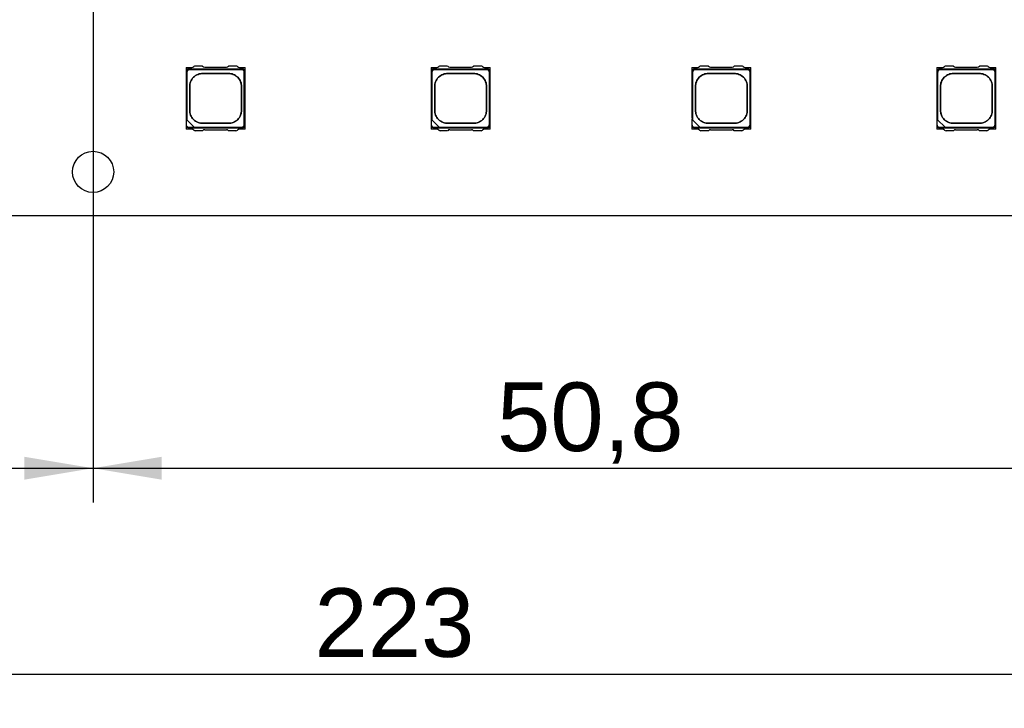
# Model space of a CAD drawing. Header units: millimetres. Extents: x 16 to 406, y 5 to 285.
# Tile 10 of 20: x 162 to 212, y 141 to 177. Entities that reach past the tile are written whole.
import ezdxf
from ezdxf.enums import TextEntityAlignment as Align

# ---------------------------------------------------------------- set-up
doc = ezdxf.new("R2010")
doc.units = ezdxf.units.MM
doc.layers.add('Default', color=7, linetype='Continuous')
doc.layers.add('RECLED_223X50MM_', color=7, linetype='Continuous')
doc.styles.add('SEACAD_Arial', font='arial.ttf')
doc.dimstyles.new('ISO', dxfattribs={"dimtxt": 3.5, "dimasz": 3.5, "dimexe": 1.75, "dimexo": 0, "dimgap": 0.875, "dimtad": 1, "dimtxsty": 'SEACAD_Arial', "dimblk1": '_SE_FILLED', "dimblk2": '_SE_FILLED', "dimsah": 1, "dimcen": 1.75, "dimadec": 0, "dimazin": 0, "dimtfac": 0.5, "dimtdec": 3, "dimtmove": 0, "dimatfit": 3, "dimfxl": 1, "dimarcsym": 0})

# ---------------------------------------------------------------- blocks, each defined once
blk = doc.blocks.new('SE')
at = {"layer": 'RECLED_223X50MM_', "color": 7, "linetype": 'Continuous'}
for p, q in [((170.126, 174.191), (170.126, 173.986)), ((170.126, 174.191), (170.408, 174.191)), ((170.126, 173.986), (170.126, 171.246)), ((170.161, 173.951), (170.161, 171.526)), ((170.256, 174.116), (172.996, 174.116)), ((172.961, 174.081), (170.291, 174.081)), ((170.964, 174.266), (170.587, 174.266)), ((171.076, 174.216), (172.176, 174.216)), ((172.666, 174.266), (172.288, 174.266)), ((172.844, 174.191), (173.126, 174.191)), ((173.091, 171.281), (173.091, 173.951)), ((173.126, 173.986), (173.126, 174.191)), ((173.126, 171.246), (173.126, 173.986)), ((182.626, 174.191), (182.626, 173.986)), ((182.626, 174.191), (182.908, 174.191)), ((182.626, 173.986), (182.626, 171.246)), ((182.661, 173.951), (182.661, 171.526)), ((182.756, 174.116), (185.496, 174.116)), ((185.461, 174.081), (182.791, 174.081)), ((183.464, 174.266), (183.087, 174.266)), ((183.576, 174.216), (184.676, 174.216)), ((185.166, 174.266), (184.788, 174.266)), ((185.344, 174.191), (185.626, 174.191)), ((185.591, 171.281), (185.591, 173.951)), ((185.626, 173.986), (185.626, 174.191)), ((185.626, 171.246), (185.626, 173.986)), ((195.926, 174.191), (195.926, 173.986)), ((195.926, 174.191), (196.208, 174.191)), ((195.926, 173.986), (195.926, 171.584)), ((195.961, 173.951), (195.961, 171.526)), ((196.056, 174.116), (198.796, 174.116)), ((198.761, 174.081), (196.091, 174.081)), ((196.764, 174.266), (196.387, 174.266)), ((196.876, 174.216), (197.976, 174.216)), ((198.466, 174.266), (198.088, 174.266)), ((198.644, 174.191), (198.926, 174.191)), ((198.891, 171.281), (198.891, 173.951)), ((198.926, 173.986), (198.926, 174.191)), ((198.926, 171.246), (198.926, 173.986)), ((208.426, 174.191), (208.426, 173.986)), ((208.426, 174.191), (208.708, 174.191)), ((208.426, 173.986), (208.426, 171.246)), ((208.461, 173.951), (208.461, 171.526)), ((208.556, 174.116), (211.296, 174.116)), ((211.261, 174.081), (208.591, 174.081)), ((209.264, 174.266), (208.887, 174.266)), ((209.376, 174.216), (210.476, 174.216)), ((210.966, 174.266), (210.588, 174.266)), ((211.144, 174.191), (211.426, 174.191)), ((211.391, 171.281), (211.391, 173.951)), ((211.426, 173.986), (211.426, 174.191)), ((211.426, 171.246), (211.426, 173.986)), ((170.161, 171.526), (170.14, 171.547)), ((170.536, 171.151), (170.161, 171.526)), ((182.661, 171.526), (182.64, 171.547)), ((183.036, 171.151), (182.661, 171.526)), ((195.926, 171.315), (195.926, 171.246)), ((195.961, 171.526), (195.94, 171.547)), ((196.336, 171.151), (195.961, 171.526)), ((208.461, 171.526), (208.44, 171.547)), ((208.836, 171.151), (208.461, 171.526)), ((170.126, 171.246), (170.126, 171.041)), ((170.408, 171.041), (170.126, 171.041)), ((170.255, 171.116), (173, 171.116)), ((170.536, 171.151), (172.961, 171.151)), ((170.557, 171.13), (170.536, 171.151)), ((170.964, 170.966), (170.587, 170.966)), ((171.076, 171.016), (172.176, 171.016)), ((172.666, 170.966), (172.288, 170.966)), ((173.126, 171.041), (172.844, 171.041)), ((173.126, 171.041), (173.126, 171.246)), ((182.626, 171.246), (182.626, 171.041)), ((182.908, 171.041), (182.626, 171.041)), ((182.755, 171.116), (185.5, 171.116)), ((183.036, 171.151), (185.461, 171.151)), ((183.057, 171.13), (183.036, 171.151)), ((183.464, 170.966), (183.087, 170.966)), ((183.576, 171.016), (184.676, 171.016)), ((185.166, 170.966), (184.788, 170.966)), ((185.626, 171.041), (185.344, 171.041)), ((185.626, 171.041), (185.626, 171.246)), ((195.926, 171.246), (195.926, 171.041)), ((196.208, 171.041), (195.926, 171.041)), ((196.055, 171.116), (198.8, 171.116)), ((196.336, 171.151), (198.761, 171.151)), ((196.357, 171.13), (196.336, 171.151)), ((196.764, 170.966), (196.387, 170.966)), ((196.876, 171.016), (197.976, 171.016)), ((198.466, 170.966), (198.088, 170.966)), ((198.926, 171.041), (198.644, 171.041)), ((198.926, 171.041), (198.926, 171.246)), ((208.426, 171.246), (208.426, 171.041)), ((208.708, 171.041), (208.426, 171.041)), ((208.555, 171.116), (211.3, 171.116)), ((208.836, 171.151), (211.261, 171.151)), ((208.857, 171.13), (208.836, 171.151)), ((209.264, 170.966), (208.887, 170.966)), ((209.376, 171.016), (210.476, 171.016)), ((210.966, 170.966), (210.588, 170.966)), ((211.426, 171.041), (211.144, 171.041)), ((211.426, 171.041), (211.426, 171.246)), ((292.276, 166.616), (69.276, 166.616))]:
    blk.add_line(p, q, dxfattribs=at)
blk.add_circle((165.376, 168.866), 1.05, dxfattribs=at)
for centre, radius, start, end in [((170.258, 173.984), 0.132, 91.0089, 178.9911), ((170.408, 174.341), 0.15, 270, 315.573), ((170.587, 174.166), 0.1, 90, 135.573), ((171.076, 174.366), 0.15, 221.8103, 270), ((172.176, 174.366), 0.15, 270, 318.1897), ((172.666, 174.166), 0.1, 44.427, 90), ((172.844, 174.341), 0.15, 224.427, 270), ((172.994, 173.984), 0.132, 1.0089, 88.9911), ((182.758, 173.984), 0.132, 91.0089, 178.9911), ((182.908, 174.341), 0.15, 270, 315.573), ((183.087, 174.166), 0.1, 90, 135.573), ((183.576, 174.366), 0.15, 221.8103, 270), ((184.676, 174.366), 0.15, 270, 318.1897), ((185.166, 174.166), 0.1, 44.427, 90), ((185.344, 174.341), 0.15, 224.427, 270), ((185.494, 173.984), 0.132, 1.0089, 88.9911), ((196.058, 173.984), 0.132, 91.0089, 178.9911), ((196.208, 174.341), 0.15, 270, 315.573), ((196.387, 174.166), 0.1, 90, 135.573), ((196.876, 174.366), 0.15, 221.8103, 270), ((197.976, 174.366), 0.15, 270, 318.1897), ((198.466, 174.166), 0.1, 44.427, 90), ((198.644, 174.341), 0.15, 224.427, 270), ((198.794, 173.984), 0.132, 1.0089, 88.9911), ((208.558, 173.984), 0.132, 91.0089, 178.9911), ((208.708, 174.341), 0.15, 270, 315.573), ((208.887, 174.166), 0.1, 90, 135.573), ((209.376, 174.366), 0.15, 221.8103, 270), ((210.476, 174.366), 0.15, 270, 318.1897), ((210.966, 174.166), 0.1, 44.427, 90), ((211.144, 174.341), 0.15, 224.427, 270), ((211.294, 173.984), 0.132, 1.0089, 88.9911), ((170.258, 171.248), 0.132, 181.0181, 268.5406), ((170.408, 170.891), 0.15, 44.427, 90), ((170.587, 171.066), 0.1, 224.427, 270), ((171.076, 170.866), 0.15, 90, 138.1897), ((172.176, 170.866), 0.15, 41.8103, 90), ((172.666, 171.066), 0.1, 270, 315.573), ((172.844, 170.891), 0.15, 90, 135.573), ((172.994, 171.248), 0.133, 272.729, 358.9646), ((182.758, 171.248), 0.132, 181.0181, 268.5406), ((182.908, 170.891), 0.15, 44.427, 90), ((183.087, 171.066), 0.1, 224.427, 270), ((183.576, 170.866), 0.15, 90, 138.1897), ((184.676, 170.866), 0.15, 41.8103, 90), ((185.166, 171.066), 0.1, 270, 315.573), ((185.344, 170.891), 0.15, 90, 135.573), ((185.494, 171.248), 0.133, 272.729, 358.9646), ((196.058, 171.248), 0.132, 181.0181, 268.5406), ((196.208, 170.891), 0.15, 44.427, 90), ((196.387, 171.066), 0.1, 224.427, 270), ((196.876, 170.866), 0.15, 90, 138.1897), ((197.976, 170.866), 0.15, 41.8103, 90), ((198.466, 171.066), 0.1, 270, 315.573), ((198.644, 170.891), 0.15, 90, 135.573), ((198.794, 171.248), 0.133, 272.729, 358.9646), ((208.558, 171.248), 0.132, 181.0181, 268.5406), ((208.708, 170.891), 0.15, 44.427, 90), ((208.887, 171.066), 0.1, 224.427, 270), ((209.376, 170.866), 0.15, 90, 138.1897), ((210.476, 170.866), 0.15, 41.8103, 90), ((210.966, 171.066), 0.1, 270, 315.573), ((211.144, 170.891), 0.15, 90, 135.573), ((211.294, 171.248), 0.133, 272.729, 358.9646)]:
    blk.add_arc(centre, radius, start, end, dxfattribs=at)
for points, degree, knots in [([(170.291, 174.081), (170.238, 174.081), (170.199, 174.043), (170.161, 174.005), (170.161, 173.951)], 2, [0, 0, 0, 0.5, 0.5, 1, 1, 1]), ([(172.946, 172.006), (172.946, 172.119), (172.946, 172.326), (172.946, 172.616), (172.946, 172.906), (172.946, 173.113), (172.946, 173.301), (172.921, 173.465), (172.768, 173.708), (172.524, 173.861), (172.361, 173.886), (172.164, 173.886), (171.941, 173.886), (171.626, 173.886), (171.311, 173.886), (171.088, 173.886), (170.891, 173.886), (170.728, 173.861), (170.485, 173.708), (170.331, 173.465), (170.306, 173.301), (170.306, 173.113), (170.306, 172.906), (170.306, 172.616), (170.306, 172.326), (170.306, 172.119), (170.306, 171.931), (170.331, 171.767), (170.485, 171.524), (170.728, 171.371), (170.891, 171.346), (171.088, 171.346), (171.311, 171.346), (171.626, 171.346), (171.941, 171.346), (172.164, 171.346), (172.361, 171.346), (172.524, 171.371), (172.768, 171.524), (172.921, 171.767), (172.946, 171.931), (172.946, 172.006)], 3, [0, 0, 0, 0, 0.036742, 0.073484, 0.110226, 0.146967, 0.146967, 0.171271, 0.195574, 0.219877, 0.244181, 0.244181, 0.283832, 0.323484, 0.363135, 0.402787, 0.402787, 0.42709, 0.451393, 0.475697, 0.5, 0.5, 0.536742, 0.573484, 0.610226, 0.646967, 0.646967, 0.671271, 0.695574, 0.719877, 0.744181, 0.744181, 0.783832, 0.823484, 0.863135, 0.902787, 0.902787, 0.92709, 0.951393, 0.975697, 1, 1, 1, 1]), ([(172.945, 172.006), (172.945, 171.931), (172.92, 171.767), (172.767, 171.524), (172.524, 171.372), (172.361, 171.347), (172.165, 171.347), (171.941, 171.347), (171.626, 171.347), (171.311, 171.347), (171.088, 171.347), (170.891, 171.347), (170.728, 171.372), (170.485, 171.524), (170.333, 171.767), (170.307, 171.931), (170.307, 172.119), (170.307, 172.325), (170.307, 172.616), (170.307, 172.907), (170.307, 173.113), (170.307, 173.301), (170.333, 173.465), (170.485, 173.707), (170.728, 173.86), (170.891, 173.885), (171.088, 173.885), (171.311, 173.885), (171.626, 173.885), (171.941, 173.885), (172.165, 173.885), (172.361, 173.885), (172.524, 173.86), (172.767, 173.707), (172.92, 173.465), (172.945, 173.301), (172.945, 173.113), (172.945, 172.907), (172.945, 172.616), (172.945, 172.325), (172.945, 172.119), (172.945, 172.006)], 3, [0, 0, 0, 0, 0.024303, 0.048607, 0.07291, 0.097213, 0.097213, 0.136865, 0.176516, 0.216168, 0.255819, 0.255819, 0.280123, 0.304426, 0.328729, 0.353033, 0.353033, 0.389774, 0.426516, 0.463258, 0.5, 0.5, 0.524303, 0.548607, 0.57291, 0.597213, 0.597213, 0.636865, 0.676516, 0.716168, 0.755819, 0.755819, 0.780123, 0.804426, 0.828729, 0.853033, 0.853033, 0.889774, 0.926516, 0.963258, 1, 1, 1, 1]), ([(173.091, 173.951), (173.091, 174.004), (173.053, 174.043), (173.015, 174.081), (172.961, 174.081)], 2, [0, 0, 0, 0.5, 0.5, 1, 1, 1]), ([(182.791, 174.081), (182.738, 174.081), (182.699, 174.043), (182.661, 174.005), (182.661, 173.951)], 2, [0, 0, 0, 0.5, 0.5, 1, 1, 1]), ([(185.446, 172.006), (185.446, 172.119), (185.446, 172.326), (185.446, 172.616), (185.446, 172.906), (185.446, 173.113), (185.446, 173.301), (185.421, 173.465), (185.268, 173.708), (185.024, 173.861), (184.861, 173.886), (184.664, 173.886), (184.441, 173.886), (184.126, 173.886), (183.811, 173.886), (183.588, 173.886), (183.391, 173.886), (183.228, 173.861), (182.985, 173.708), (182.831, 173.465), (182.806, 173.301), (182.806, 173.113), (182.806, 172.906), (182.806, 172.616), (182.806, 172.326), (182.806, 172.119), (182.806, 171.931), (182.831, 171.767), (182.985, 171.524), (183.228, 171.371), (183.391, 171.346), (183.588, 171.346), (183.811, 171.346), (184.126, 171.346), (184.441, 171.346), (184.664, 171.346), (184.861, 171.346), (185.024, 171.371), (185.268, 171.524), (185.421, 171.767), (185.446, 171.931), (185.446, 172.006)], 3, [0, 0, 0, 0, 0.036742, 0.073484, 0.110226, 0.146967, 0.146967, 0.171271, 0.195574, 0.219877, 0.244181, 0.244181, 0.283832, 0.323484, 0.363135, 0.402787, 0.402787, 0.42709, 0.451393, 0.475697, 0.5, 0.5, 0.536742, 0.573484, 0.610226, 0.646967, 0.646967, 0.671271, 0.695574, 0.719877, 0.744181, 0.744181, 0.783832, 0.823484, 0.863135, 0.902787, 0.902787, 0.92709, 0.951393, 0.975697, 1, 1, 1, 1]), ([(185.445, 172.006), (185.445, 171.931), (185.42, 171.767), (185.267, 171.524), (185.024, 171.372), (184.861, 171.347), (184.665, 171.347), (184.441, 171.347), (184.126, 171.347), (183.811, 171.347), (183.588, 171.347), (183.391, 171.347), (183.228, 171.372), (182.985, 171.524), (182.833, 171.767), (182.807, 171.931), (182.807, 172.119), (182.807, 172.325), (182.807, 172.616), (182.807, 172.907), (182.807, 173.113), (182.807, 173.301), (182.833, 173.465), (182.985, 173.707), (183.228, 173.86), (183.391, 173.885), (183.588, 173.885), (183.811, 173.885), (184.126, 173.885), (184.441, 173.885), (184.665, 173.885), (184.861, 173.885), (185.024, 173.86), (185.267, 173.707), (185.42, 173.465), (185.445, 173.301), (185.445, 173.113), (185.445, 172.907), (185.445, 172.616), (185.445, 172.325), (185.445, 172.119), (185.445, 172.006)], 3, [0, 0, 0, 0, 0.024303, 0.048607, 0.07291, 0.097213, 0.097213, 0.136865, 0.176516, 0.216168, 0.255819, 0.255819, 0.280123, 0.304426, 0.328729, 0.353033, 0.353033, 0.389774, 0.426516, 0.463258, 0.5, 0.5, 0.524303, 0.548607, 0.57291, 0.597213, 0.597213, 0.636865, 0.676516, 0.716168, 0.755819, 0.755819, 0.780123, 0.804426, 0.828729, 0.853033, 0.853033, 0.889774, 0.926516, 0.963258, 1, 1, 1, 1]), ([(185.591, 173.951), (185.591, 174.004), (185.553, 174.043), (185.515, 174.081), (185.461, 174.081)], 2, [0, 0, 0, 0.5, 0.5, 1, 1, 1]), ([(196.091, 174.081), (196.038, 174.081), (195.999, 174.043), (195.961, 174.005), (195.961, 173.951)], 2, [0, 0, 0, 0.5, 0.5, 1, 1, 1]), ([(198.746, 172.006), (198.746, 172.119), (198.746, 172.326), (198.746, 172.616), (198.746, 172.906), (198.746, 173.113), (198.746, 173.301), (198.721, 173.465), (198.568, 173.708), (198.324, 173.861), (198.161, 173.886), (197.964, 173.886), (197.741, 173.886), (197.426, 173.886), (197.111, 173.886), (196.888, 173.886), (196.691, 173.886), (196.528, 173.861), (196.285, 173.708), (196.131, 173.465), (196.106, 173.301), (196.106, 173.113), (196.106, 172.906), (196.106, 172.616), (196.106, 172.326), (196.106, 172.119), (196.106, 171.931), (196.131, 171.767), (196.285, 171.524), (196.528, 171.371), (196.691, 171.346), (196.888, 171.346), (197.111, 171.346), (197.426, 171.346), (197.741, 171.346), (197.964, 171.346), (198.161, 171.346), (198.324, 171.371), (198.568, 171.524), (198.721, 171.767), (198.746, 171.931), (198.746, 172.006)], 3, [0, 0, 0, 0, 0.036742, 0.073484, 0.110226, 0.146967, 0.146967, 0.171271, 0.195574, 0.219877, 0.244181, 0.244181, 0.283832, 0.323484, 0.363135, 0.402787, 0.402787, 0.42709, 0.451393, 0.475697, 0.5, 0.5, 0.536742, 0.573484, 0.610226, 0.646967, 0.646967, 0.671271, 0.695574, 0.719877, 0.744181, 0.744181, 0.783832, 0.823484, 0.863135, 0.902787, 0.902787, 0.92709, 0.951393, 0.975697, 1, 1, 1, 1]), ([(198.745, 172.006), (198.745, 171.931), (198.72, 171.767), (198.567, 171.524), (198.324, 171.372), (198.161, 171.347), (197.965, 171.347), (197.741, 171.347), (197.426, 171.347), (197.111, 171.347), (196.888, 171.347), (196.691, 171.347), (196.528, 171.372), (196.285, 171.524), (196.133, 171.767), (196.107, 171.931), (196.107, 172.119), (196.107, 172.325), (196.107, 172.616), (196.107, 172.907), (196.107, 173.113), (196.107, 173.301), (196.133, 173.465), (196.285, 173.707), (196.528, 173.86), (196.691, 173.885), (196.888, 173.885), (197.111, 173.885), (197.426, 173.885), (197.741, 173.885), (197.965, 173.885), (198.161, 173.885), (198.324, 173.86), (198.567, 173.707), (198.72, 173.465), (198.745, 173.301), (198.745, 173.113), (198.745, 172.907), (198.745, 172.616), (198.745, 172.325), (198.745, 172.119), (198.745, 172.006)], 3, [0, 0, 0, 0, 0.024303, 0.048607, 0.07291, 0.097213, 0.097213, 0.136865, 0.176516, 0.216168, 0.255819, 0.255819, 0.280123, 0.304426, 0.328729, 0.353033, 0.353033, 0.389774, 0.426516, 0.463258, 0.5, 0.5, 0.524303, 0.548607, 0.57291, 0.597213, 0.597213, 0.636865, 0.676516, 0.716168, 0.755819, 0.755819, 0.780123, 0.804426, 0.828729, 0.853033, 0.853033, 0.889774, 0.926516, 0.963258, 1, 1, 1, 1]), ([(198.891, 173.951), (198.891, 174.004), (198.853, 174.043), (198.815, 174.081), (198.761, 174.081)], 2, [0, 0, 0, 0.5, 0.5, 1, 1, 1]), ([(208.591, 174.081), (208.538, 174.081), (208.499, 174.043), (208.461, 174.005), (208.461, 173.951)], 2, [0, 0, 0, 0.5, 0.5, 1, 1, 1]), ([(211.246, 172.006), (211.246, 172.119), (211.246, 172.326), (211.246, 172.616), (211.246, 172.906), (211.246, 173.113), (211.246, 173.301), (211.221, 173.465), (211.068, 173.708), (210.824, 173.861), (210.661, 173.886), (210.464, 173.886), (210.241, 173.886), (209.926, 173.886), (209.611, 173.886), (209.388, 173.886), (209.191, 173.886), (209.028, 173.861), (208.785, 173.708), (208.631, 173.465), (208.606, 173.301), (208.606, 173.113), (208.606, 172.906), (208.606, 172.616), (208.606, 172.326), (208.606, 172.119), (208.606, 171.931), (208.631, 171.767), (208.785, 171.524), (209.028, 171.371), (209.191, 171.346), (209.388, 171.346), (209.611, 171.346), (209.926, 171.346), (210.241, 171.346), (210.464, 171.346), (210.661, 171.346), (210.824, 171.371), (211.068, 171.524), (211.221, 171.767), (211.246, 171.931), (211.246, 172.006)], 3, [0, 0, 0, 0, 0.036742, 0.073484, 0.110226, 0.146967, 0.146967, 0.171271, 0.195574, 0.219877, 0.244181, 0.244181, 0.283832, 0.323484, 0.363135, 0.402787, 0.402787, 0.42709, 0.451393, 0.475697, 0.5, 0.5, 0.536742, 0.573484, 0.610226, 0.646967, 0.646967, 0.671271, 0.695574, 0.719877, 0.744181, 0.744181, 0.783832, 0.823484, 0.863135, 0.902787, 0.902787, 0.92709, 0.951393, 0.975697, 1, 1, 1, 1]), ([(211.245, 172.006), (211.245, 171.931), (211.22, 171.767), (211.067, 171.524), (210.824, 171.372), (210.661, 171.347), (210.465, 171.347), (210.241, 171.347), (209.926, 171.347), (209.611, 171.347), (209.388, 171.347), (209.191, 171.347), (209.028, 171.372), (208.785, 171.524), (208.633, 171.767), (208.607, 171.931), (208.607, 172.119), (208.607, 172.325), (208.607, 172.616), (208.607, 172.907), (208.607, 173.113), (208.607, 173.301), (208.633, 173.465), (208.785, 173.707), (209.028, 173.86), (209.191, 173.885), (209.388, 173.885), (209.611, 173.885), (209.926, 173.885), (210.241, 173.885), (210.465, 173.885), (210.661, 173.885), (210.824, 173.86), (211.067, 173.707), (211.22, 173.465), (211.245, 173.301), (211.245, 173.113), (211.245, 172.907), (211.245, 172.616), (211.245, 172.325), (211.245, 172.119), (211.245, 172.006)], 3, [0, 0, 0, 0, 0.024303, 0.048607, 0.07291, 0.097213, 0.097213, 0.136865, 0.176516, 0.216168, 0.255819, 0.255819, 0.280123, 0.304426, 0.328729, 0.353033, 0.353033, 0.389774, 0.426516, 0.463258, 0.5, 0.5, 0.524303, 0.548607, 0.57291, 0.597213, 0.597213, 0.636865, 0.676516, 0.716168, 0.755819, 0.755819, 0.780123, 0.804426, 0.828729, 0.853033, 0.853033, 0.889774, 0.926516, 0.963258, 1, 1, 1, 1]), ([(211.391, 173.951), (211.391, 174.004), (211.353, 174.043), (211.315, 174.081), (211.261, 174.081)], 2, [0, 0, 0, 0.5, 0.5, 1, 1, 1]), ([(170.557, 171.13), (170.515, 171.13), (170.472, 171.13), (170.369, 171.13), (170.308, 171.121), (170.188, 171.142), (170.14, 171.199), (170.14, 171.26), (170.14, 171.356), (170.14, 171.451), (170.14, 171.547)], 3, [0, 0, 0, 0, 0.163329, 0.163329, 0.397391, 0.397391, 0.631454, 0.631454, 0.631454, 1, 1, 1, 1]), ([(183.057, 171.13), (183.015, 171.13), (182.972, 171.13), (182.869, 171.13), (182.808, 171.121), (182.688, 171.142), (182.64, 171.199), (182.64, 171.26), (182.64, 171.356), (182.64, 171.451), (182.64, 171.547)], 3, [0, 0, 0, 0, 0.163329, 0.163329, 0.397391, 0.397391, 0.631454, 0.631454, 0.631454, 1, 1, 1, 1]), ([(196.357, 171.13), (196.315, 171.13), (196.272, 171.13), (196.169, 171.13), (196.108, 171.121), (195.988, 171.142), (195.94, 171.199), (195.94, 171.26), (195.94, 171.356), (195.94, 171.451), (195.94, 171.547)], 3, [0, 0, 0, 0, 0.163329, 0.163329, 0.397391, 0.397391, 0.631454, 0.631454, 0.631454, 1, 1, 1, 1]), ([(208.857, 171.13), (208.815, 171.13), (208.772, 171.13), (208.669, 171.13), (208.608, 171.121), (208.488, 171.142), (208.44, 171.199), (208.44, 171.26), (208.44, 171.356), (208.44, 171.451), (208.44, 171.547)], 3, [0, 0, 0, 0, 0.163329, 0.163329, 0.397391, 0.397391, 0.631454, 0.631454, 0.631454, 1, 1, 1, 1]), ([(172.961, 171.151), (173.015, 171.151), (173.053, 171.189), (173.091, 171.227), (173.091, 171.281)], 2, [0, 0, 0, 0.5, 0.5, 1, 1, 1]), ([(185.461, 171.151), (185.515, 171.151), (185.553, 171.189), (185.591, 171.227), (185.591, 171.281)], 2, [0, 0, 0, 0.5, 0.5, 1, 1, 1]), ([(198.761, 171.151), (198.815, 171.151), (198.853, 171.189), (198.891, 171.227), (198.891, 171.281)], 2, [0, 0, 0, 0.5, 0.5, 1, 1, 1]), ([(211.261, 171.151), (211.315, 171.151), (211.353, 171.189), (211.391, 171.227), (211.391, 171.281)], 2, [0, 0, 0, 0.5, 0.5, 1, 1, 1])]:
    blk.add_open_spline(points, degree=degree, knots=knots, dxfattribs=at)
blk = doc.blocks.new('DMBLK3')
at = {"layer": 'Default', "linetype": 'Continuous'}
for points in [[(118.076, 153.163), (118.076, 154.329), (114.576, 153.746)], [(161.876, 153.163), (165.376, 153.746), (161.876, 154.329)]]:
    blk.add_hatch(color=7, dxfattribs=at).paths.add_polyline_path(points)
at = {"layer": 'Default', "color": 7, "linetype": 'Continuous'}
for p, q in [((114.576, 191.366), (114.576, 151.996)), ((165.376, 191.366), (165.376, 151.996)), ((114.576, 153.746), (165.376, 153.746))]:
    blk.add_line(p, q, dxfattribs=at)
at = {"layer": 'Default', "color": 7, "linetype": 'Continuous', "style": 'SEACAD_Arial'}
blk.add_text('50,8', height=3.5, dxfattribs=at).set_placement((135.183, 158.121), align=Align.TOP_LEFT)
blk = doc.blocks.new('_SE_FILLED')
at = {"color": 0}
blk.add_line((0, 0), (-1, 0), dxfattribs=at)
blk.add_solid([(0, 0), (-1, -0.1665), (-1, 0.1665), (0, 0)], dxfattribs=at)
blk = doc.blocks.new('DMBLK4')
at = {"layer": 'Default', "linetype": 'Continuous'}
for points in [[(168.876, 153.163), (168.876, 154.329), (165.376, 153.746)], [(212.676, 153.163), (216.176, 153.746), (212.676, 154.329)]]:
    blk.add_hatch(color=7, dxfattribs=at).paths.add_polyline_path(points)
at = {"layer": 'Default', "color": 7, "linetype": 'Continuous'}
for p, q in [((165.376, 191.366), (165.376, 151.996)), ((216.176, 191.366), (216.176, 151.996)), ((165.376, 153.746), (216.176, 153.746))]:
    blk.add_line(p, q, dxfattribs=at)
at = {"layer": 'Default', "color": 7, "linetype": 'Continuous', "style": 'SEACAD_Arial'}
blk.add_text('50,8', height=3.5, dxfattribs=at).set_placement((185.983, 158.121), align=Align.TOP_LEFT)
blk = doc.blocks.new('DMBLK6')
at = {"layer": 'Default', "linetype": 'Continuous'}
for points in [[(72.776, 142.663), (72.776, 143.829), (69.276, 143.246)], [(288.776, 142.663), (292.276, 143.246), (288.776, 143.829)]]:
    blk.add_hatch(color=7, dxfattribs=at).paths.add_polyline_path(points)
at = {"layer": 'Default', "color": 7, "linetype": 'Continuous'}
for p, q in [((69.276, 166.616), (69.276, 141.496)), ((292.276, 166.616), (292.276, 141.496)), ((69.276, 143.246), (292.276, 143.246))]:
    blk.add_line(p, q, dxfattribs=at)
at = {"layer": 'Default', "color": 7, "linetype": 'Continuous', "style": 'SEACAD_Arial'}
blk.add_text('223', height=3.5, dxfattribs=at).set_placement((176.667, 147.621), align=Align.TOP_LEFT)

msp = doc.modelspace()

# ---------------------------------------------------------------- block references
at = {"layer": 'Default'}
msp.add_blockref('SE', (0, 0), dxfattribs=at)

# ---------------------------------------------------------------- dimensions: what is measured, and where the dimension line sits
at = {"layer": 'Default', "color": 7, "linetype": 'Continuous'}
for base, p1, p2, picture, middle in [((114.576, 153.746), (114.576, 191.366), (165.376, 191.366), 'DMBLK3', (139.976, 153.746)), ((165.376, 153.746), (165.376, 191.366), (216.176, 191.366), 'DMBLK4', (190.776, 153.746)), ((69.276, 143.246), (69.276, 166.616), (292.276, 166.616), 'DMBLK6', (180.776, 143.246))]:
    dim = msp.add_linear_dim(base=base, p1=p1, p2=p2, angle=0, text='\\A1;<>', dimstyle='ISO', dxfattribs=at)
    dim.commit()
    dim.dimension.update_dxf_attribs({"geometry": picture, "text_midpoint": middle, "dimtype": 161})

doc.saveas('drawing.dxf')
